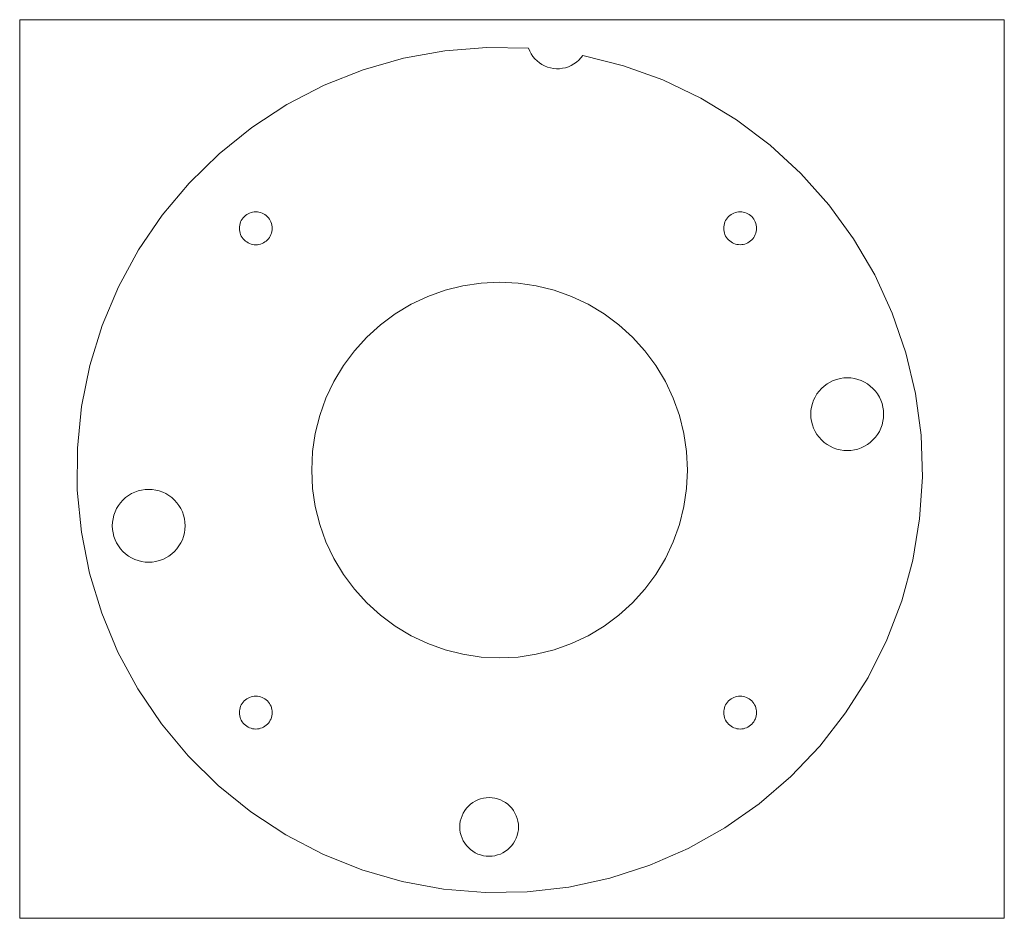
# Paper-space layout 'dxf für CNC- Fräsen' of a CAD drawing. Header units: millimetres. Extents: x -6 to 204, y -9 to 183.
import ezdxf

# ---------------------------------------------------------------- set-up
doc = ezdxf.new("R2010")
doc.units = ezdxf.units.MM
doc.linetypes.add('$INVISIBLE', pattern=[200, -100, -100])
doc.layers.get('0').update_dxf_attribs({"lineweight": 0})

psp = doc.layouts.new('dxf für CNC- Fräsen')

# ---------------------------------------------------------------- linework, layer by layer
at = {"color": 7, "linetype": '$INVISIBLE', "lineweight": 0, "flags": 128}
psp.add_lwpolyline([(-5.65, -8.65), (203.93, -8.65), (203.93, 182.64), (-5.65, 182.64)], close=True, dxfattribs=at)
at = {"color": 7, "linetype": 'Continuous', "lineweight": 0, "flags": 128}
for points in [[(102.68, 176.57), (93.76, 176.74), (84.86, 176.02), (76.07, 174.43), (67.48, 171.97), (59.18, 168.68), (51.25, 164.58), (43.77, 159.71), (36.8, 154.12), (30.42, 147.87), (24.69, 141.02), (19.67, 133.64), (15.4, 125.8), (11.94, 117.57), (9.3, 109.03), (7.53, 100.28), (6.63, 91.4), (6.61, 82.47), (7.48, 73.58), (9.23, 64.82), (11.83, 56.28), (15.27, 48.04), (19.51, 40.18), (24.51, 32.78), (30.21, 25.91), (36.57, 19.64), (43.52, 14.03), (50.99, 9.14), (58.91, 5.01), (67.19, 1.69), (75.77, -0.8), (84.55, -2.42), (93.45, -3.17), (102.38, -3.03), (111.25, -2), (119.97, -0.11), (128.47, 2.65), (136.65, 6.23), (144.43, 10.6), (151.75, 15.73), (158.52, 21.55), (164.68, 28.02), (170.16, 35.06), (174.93, 42.62), (178.92, 50.6), (182.1, 58.95), (184.43, 67.57), (185.9, 76.38), (186.49, 85.29), (186.2, 94.21), (185.02, 103.06), (182.97, 111.75), (180.07, 120.2), (176.35, 128.32), (171.84, 136.02), (166.59, 143.25), (160.65, 149.91), (154.08, 155.96), (146.94, 161.32), (139.3, 165.95), (131.25, 169.81), (122.85, 172.84), (114.19, 175.03)], [(102.68, 176.57), (93.76, 176.74), (84.86, 176.02), (76.07, 174.43), (67.48, 171.97), (59.18, 168.68), (51.25, 164.58), (43.77, 159.71), (36.8, 154.12), (30.42, 147.87), (24.69, 141.02), (19.67, 133.64), (15.4, 125.8), (11.94, 117.57), (9.3, 109.03), (7.53, 100.28), (6.63, 91.4), (6.61, 82.47), (7.48, 73.58), (9.23, 64.82), (11.83, 56.28), (15.27, 48.04), (19.51, 40.18), (24.51, 32.78), (30.21, 25.91), (36.57, 19.64), (43.52, 14.03), (50.99, 9.14), (58.91, 5.01), (67.19, 1.69), (75.77, -0.8), (84.55, -2.42), (93.45, -3.17), (102.38, -3.03), (111.25, -2), (119.97, -0.11), (128.47, 2.65), (136.65, 6.23), (144.43, 10.6), (151.75, 15.73), (158.52, 21.55), (164.68, 28.02), (170.16, 35.06), (174.93, 42.62), (178.92, 50.6), (182.1, 58.95), (184.43, 67.57), (185.9, 76.38), (186.49, 85.29), (186.2, 94.21), (185.02, 103.06), (182.97, 111.75), (180.07, 120.2), (176.35, 128.32), (171.84, 136.02), (166.59, 143.25), (160.65, 149.91), (154.08, 155.96), (146.94, 161.32), (139.3, 165.95), (131.25, 169.81), (122.85, 172.84), (114.19, 175.03)], [(114.19, 175.03), (113.8, 174.51), (113.35, 174.03), (112.86, 173.6), (112.33, 173.22), (111.76, 172.9), (111.17, 172.63), (110.55, 172.43), (109.91, 172.29), (109.26, 172.21), (108.61, 172.2), (107.96, 172.25), (107.32, 172.37), (106.7, 172.56), (106.09, 172.8), (105.51, 173.1), (104.97, 173.46), (104.47, 173.88), (104, 174.34), (103.59, 174.84), (103.23, 175.39), (102.93, 175.96), (102.68, 176.57)], [(114.19, 175.03), (113.8, 174.51), (113.35, 174.03), (112.86, 173.6), (112.33, 173.22), (111.76, 172.9), (111.17, 172.63), (110.55, 172.43), (109.91, 172.29), (109.26, 172.21), (108.61, 172.2), (107.96, 172.25), (107.32, 172.37), (106.7, 172.56), (106.09, 172.8), (105.51, 173.1), (104.97, 173.46), (104.47, 173.88), (104, 174.34), (103.59, 174.84), (103.23, 175.39), (102.93, 175.96), (102.68, 176.57)], [(48.11, 138.24), (48.09, 137.89), (48.04, 137.55), (47.96, 137.22), (47.84, 136.9), (47.7, 136.59), (47.52, 136.29), (47.32, 136.02), (47.08, 135.76), (46.83, 135.53), (46.55, 135.33), (46.26, 135.15), (45.95, 135), (45.63, 134.89), (45.29, 134.8), (44.95, 134.75), (44.61, 134.74), (44.27, 134.75), (43.93, 134.8), (43.59, 134.89), (43.27, 135), (42.96, 135.15), (42.67, 135.33), (42.39, 135.53), (42.13, 135.76), (41.9, 136.02), (41.7, 136.29), (41.52, 136.59), (41.38, 136.9), (41.26, 137.22), (41.18, 137.55), (41.13, 137.89), (41.11, 138.24), (41.13, 138.58), (41.18, 138.92), (41.26, 139.25), (41.38, 139.58), (41.52, 139.89), (41.7, 140.18), (41.9, 140.46), (42.13, 140.71), (42.39, 140.94), (42.67, 141.15), (42.96, 141.32), (43.27, 141.47), (43.59, 141.59), (43.93, 141.67), (44.27, 141.72), (44.61, 141.74), (44.95, 141.72), (45.29, 141.67), (45.63, 141.59), (45.95, 141.47), (46.26, 141.32), (46.55, 141.15), (46.83, 140.94), (47.08, 140.71), (47.32, 140.46), (47.52, 140.18), (47.7, 139.89), (47.84, 139.58), (47.96, 139.25), (48.04, 138.92), (48.09, 138.58), (48.11, 138.24)], [(48.11, 138.24), (48.09, 137.89), (48.04, 137.55), (47.96, 137.22), (47.84, 136.9), (47.7, 136.59), (47.52, 136.29), (47.32, 136.02), (47.08, 135.76), (46.83, 135.53), (46.55, 135.33), (46.26, 135.15), (45.95, 135), (45.63, 134.89), (45.29, 134.8), (44.95, 134.75), (44.61, 134.74), (44.27, 134.75), (43.93, 134.8), (43.59, 134.89), (43.27, 135), (42.96, 135.15), (42.67, 135.33), (42.39, 135.53), (42.13, 135.76), (41.9, 136.02), (41.7, 136.29), (41.52, 136.59), (41.38, 136.9), (41.26, 137.22), (41.18, 137.55), (41.13, 137.89), (41.11, 138.24), (41.13, 138.58), (41.18, 138.92), (41.26, 139.25), (41.38, 139.58), (41.52, 139.89), (41.7, 140.18), (41.9, 140.46), (42.13, 140.71), (42.39, 140.94), (42.67, 141.15), (42.96, 141.32), (43.27, 141.47), (43.59, 141.59), (43.93, 141.67), (44.27, 141.72), (44.61, 141.74), (44.95, 141.72), (45.29, 141.67), (45.63, 141.59), (45.95, 141.47), (46.26, 141.32), (46.55, 141.15), (46.83, 140.94), (47.08, 140.71), (47.32, 140.46), (47.52, 140.18), (47.7, 139.89), (47.84, 139.58), (47.96, 139.25), (48.04, 138.92), (48.09, 138.58), (48.11, 138.24)], [(151.2, 138.24), (151.18, 137.9), (151.13, 137.56), (151.05, 137.23), (150.93, 136.9), (150.79, 136.59), (150.61, 136.3), (150.41, 136.02), (150.18, 135.77), (149.92, 135.54), (149.65, 135.33), (149.35, 135.15), (149.04, 135.01), (148.72, 134.89), (148.38, 134.81), (148.04, 134.76), (147.7, 134.74), (147.36, 134.76), (147.02, 134.81), (146.69, 134.89), (146.36, 135.01), (146.05, 135.15), (145.76, 135.33), (145.48, 135.54), (145.23, 135.77), (145, 136.02), (144.79, 136.3), (144.61, 136.59), (144.47, 136.9), (144.35, 137.23), (144.27, 137.56), (144.22, 137.9), (144.2, 138.24), (144.22, 138.58), (144.27, 138.92), (144.35, 139.26), (144.47, 139.58), (144.61, 139.89), (144.79, 140.19), (145, 140.46), (145.23, 140.72), (145.48, 140.95), (145.76, 141.15), (146.05, 141.33), (146.36, 141.47), (146.69, 141.59), (147.02, 141.67), (147.36, 141.72), (147.7, 141.74), (148.04, 141.72), (148.38, 141.67), (148.72, 141.59), (149.04, 141.47), (149.35, 141.33), (149.65, 141.15), (149.92, 140.95), (150.18, 140.72), (150.41, 140.46), (150.61, 140.19), (150.79, 139.89), (150.93, 139.58), (151.05, 139.26), (151.13, 138.92), (151.18, 138.58), (151.2, 138.24)], [(151.2, 138.24), (151.18, 137.9), (151.13, 137.56), (151.05, 137.23), (150.93, 136.9), (150.79, 136.59), (150.61, 136.3), (150.41, 136.02), (150.18, 135.77), (149.92, 135.54), (149.65, 135.33), (149.35, 135.15), (149.04, 135.01), (148.72, 134.89), (148.38, 134.81), (148.04, 134.76), (147.7, 134.74), (147.36, 134.76), (147.02, 134.81), (146.69, 134.89), (146.36, 135.01), (146.05, 135.15), (145.76, 135.33), (145.48, 135.54), (145.23, 135.77), (145, 136.02), (144.79, 136.3), (144.61, 136.59), (144.47, 136.9), (144.35, 137.23), (144.27, 137.56), (144.22, 137.9), (144.2, 138.24), (144.22, 138.58), (144.27, 138.92), (144.35, 139.26), (144.47, 139.58), (144.61, 139.89), (144.79, 140.19), (145, 140.46), (145.23, 140.72), (145.48, 140.95), (145.76, 141.15), (146.05, 141.33), (146.36, 141.47), (146.69, 141.59), (147.02, 141.67), (147.36, 141.72), (147.7, 141.74), (148.04, 141.72), (148.38, 141.67), (148.72, 141.59), (149.04, 141.47), (149.35, 141.33), (149.65, 141.15), (149.92, 140.95), (150.18, 140.72), (150.41, 140.46), (150.61, 140.19), (150.79, 139.89), (150.93, 139.58), (151.05, 139.26), (151.13, 138.92), (151.18, 138.58), (151.2, 138.24)], [(136.51, 86.78), (136.31, 82.86), (135.74, 78.98), (134.78, 75.17), (133.46, 71.47), (131.78, 67.92), (129.77, 64.56), (127.43, 61.41), (124.79, 58.5), (121.88, 55.86), (118.73, 53.52), (115.36, 51.5), (111.81, 49.83), (108.12, 48.5), (104.31, 47.55), (100.43, 46.97), (96.51, 46.78), (92.59, 46.97), (88.7, 47.55), (84.9, 48.5), (81.2, 49.83), (77.65, 51.5), (74.28, 53.52), (71.13, 55.86), (68.22, 58.5), (65.59, 61.41), (63.25, 64.56), (61.23, 67.92), (59.55, 71.47), (58.23, 75.17), (57.28, 78.98), (56.7, 82.86), (56.51, 86.78), (56.7, 90.7), (57.28, 94.58), (58.23, 98.39), (59.55, 102.09), (61.23, 105.64), (63.25, 109), (65.59, 112.16), (68.22, 115.07), (71.13, 117.7), (74.28, 120.04), (77.65, 122.06), (81.2, 123.74), (84.9, 125.06), (88.7, 126.01), (92.59, 126.59), (96.51, 126.78), (100.43, 126.59), (104.31, 126.01), (108.12, 125.06), (111.81, 123.74), (115.36, 122.06), (118.73, 120.04), (121.88, 117.7), (124.79, 115.07), (127.43, 112.16), (129.77, 109), (131.78, 105.64), (133.46, 102.09), (134.78, 98.39), (135.74, 94.58), (136.31, 90.7), (136.51, 86.78)], [(136.51, 86.78), (136.31, 82.86), (135.74, 78.98), (134.78, 75.17), (133.46, 71.47), (131.78, 67.92), (129.77, 64.56), (127.43, 61.41), (124.79, 58.5), (121.88, 55.86), (118.73, 53.52), (115.36, 51.5), (111.81, 49.83), (108.12, 48.5), (104.31, 47.55), (100.43, 46.97), (96.51, 46.78), (92.59, 46.97), (88.7, 47.55), (84.9, 48.5), (81.2, 49.83), (77.65, 51.5), (74.28, 53.52), (71.13, 55.86), (68.22, 58.5), (65.59, 61.41), (63.25, 64.56), (61.23, 67.92), (59.55, 71.47), (58.23, 75.17), (57.28, 78.98), (56.7, 82.86), (56.51, 86.78), (56.7, 90.7), (57.28, 94.58), (58.23, 98.39), (59.55, 102.09), (61.23, 105.64), (63.25, 109), (65.59, 112.16), (68.22, 115.07), (71.13, 117.7), (74.28, 120.04), (77.65, 122.06), (81.2, 123.74), (84.9, 125.06), (88.7, 126.01), (92.59, 126.59), (96.51, 126.78), (100.43, 126.59), (104.31, 126.01), (108.12, 125.06), (111.81, 123.74), (115.36, 122.06), (118.73, 120.04), (121.88, 117.7), (124.79, 115.07), (127.43, 112.16), (129.77, 109), (131.78, 105.64), (133.46, 102.09), (134.78, 98.39), (135.74, 94.58), (136.31, 90.7), (136.51, 86.78)], [(178.25, 98.66), (178.21, 97.9), (178.1, 97.15), (177.91, 96.41), (177.66, 95.7), (177.33, 95.01), (176.94, 94.36), (176.49, 93.75), (175.98, 93.18), (175.41, 92.67), (174.8, 92.22), (174.15, 91.83), (173.46, 91.5), (172.75, 91.25), (172.01, 91.06), (171.25, 90.95), (170.5, 90.91), (169.74, 90.95), (168.98, 91.06), (168.25, 91.25), (167.53, 91.5), (166.84, 91.83), (166.19, 92.22), (165.58, 92.67), (165.02, 93.18), (164.5, 93.75), (164.05, 94.36), (163.66, 95.01), (163.34, 95.7), (163.08, 96.41), (162.89, 97.15), (162.78, 97.9), (162.75, 98.66), (162.78, 99.42), (162.89, 100.17), (163.08, 100.91), (163.34, 101.63), (163.66, 102.32), (164.05, 102.97), (164.5, 103.58), (165.02, 104.14), (165.58, 104.65), (166.19, 105.11), (166.84, 105.5), (167.53, 105.82), (168.25, 106.08), (168.98, 106.26), (169.74, 106.38), (170.5, 106.41), (171.25, 106.38), (172.01, 106.26), (172.75, 106.08), (173.46, 105.82), (174.15, 105.5), (174.8, 105.11), (175.41, 104.65), (175.98, 104.14), (176.49, 103.58), (176.94, 102.97), (177.33, 102.32), (177.66, 101.63), (177.91, 100.91), (178.1, 100.17), (178.21, 99.42), (178.25, 98.66)], [(178.25, 98.66), (178.21, 97.9), (178.1, 97.15), (177.91, 96.41), (177.66, 95.7), (177.33, 95.01), (176.94, 94.36), (176.49, 93.75), (175.98, 93.18), (175.41, 92.67), (174.8, 92.22), (174.15, 91.83), (173.46, 91.5), (172.75, 91.25), (172.01, 91.06), (171.25, 90.95), (170.5, 90.91), (169.74, 90.95), (168.98, 91.06), (168.25, 91.25), (167.53, 91.5), (166.84, 91.83), (166.19, 92.22), (165.58, 92.67), (165.02, 93.18), (164.5, 93.75), (164.05, 94.36), (163.66, 95.01), (163.34, 95.7), (163.08, 96.41), (162.89, 97.15), (162.78, 97.9), (162.75, 98.66), (162.78, 99.42), (162.89, 100.17), (163.08, 100.91), (163.34, 101.63), (163.66, 102.32), (164.05, 102.97), (164.5, 103.58), (165.02, 104.14), (165.58, 104.65), (166.19, 105.11), (166.84, 105.5), (167.53, 105.82), (168.25, 106.08), (168.98, 106.26), (169.74, 106.38), (170.5, 106.41), (171.25, 106.38), (172.01, 106.26), (172.75, 106.08), (173.46, 105.82), (174.15, 105.5), (174.8, 105.11), (175.41, 104.65), (175.98, 104.14), (176.49, 103.58), (176.94, 102.97), (177.33, 102.32), (177.66, 101.63), (177.91, 100.91), (178.1, 100.17), (178.21, 99.42), (178.25, 98.66)], [(29.57, 74.91), (29.53, 74.15), (29.42, 73.4), (29.24, 72.66), (28.98, 71.95), (28.66, 71.26), (28.26, 70.61), (27.81, 70), (27.3, 69.43), (26.74, 68.92), (26.13, 68.47), (25.47, 68.08), (24.79, 67.75), (24.07, 67.5), (23.33, 67.31), (22.58, 67.2), (21.82, 67.16), (21.06, 67.2), (20.31, 67.31), (19.57, 67.5), (18.85, 67.75), (18.17, 68.08), (17.51, 68.47), (16.9, 68.92), (16.34, 69.43), (15.83, 70), (15.38, 70.61), (14.99, 71.26), (14.66, 71.95), (14.4, 72.66), (14.22, 73.4), (14.11, 74.15), (14.07, 74.91), (14.11, 75.67), (14.22, 76.42), (14.4, 77.16), (14.66, 77.88), (14.99, 78.57), (15.38, 79.22), (15.83, 79.83), (16.34, 80.39), (16.9, 80.9), (17.51, 81.36), (18.17, 81.75), (18.85, 82.07), (19.57, 82.33), (20.31, 82.51), (21.06, 82.62), (21.82, 82.66), (22.58, 82.62), (23.33, 82.51), (24.07, 82.33), (24.79, 82.07), (25.47, 81.75), (26.13, 81.36), (26.74, 80.9), (27.3, 80.39), (27.81, 79.83), (28.26, 79.22), (28.66, 78.57), (28.98, 77.88), (29.24, 77.16), (29.42, 76.42), (29.53, 75.67), (29.57, 74.91)], [(29.57, 74.91), (29.53, 74.15), (29.42, 73.4), (29.24, 72.66), (28.98, 71.95), (28.66, 71.26), (28.26, 70.61), (27.81, 70), (27.3, 69.43), (26.74, 68.92), (26.13, 68.47), (25.47, 68.08), (24.79, 67.75), (24.07, 67.5), (23.33, 67.31), (22.58, 67.2), (21.82, 67.16), (21.06, 67.2), (20.31, 67.31), (19.57, 67.5), (18.85, 67.75), (18.17, 68.08), (17.51, 68.47), (16.9, 68.92), (16.34, 69.43), (15.83, 70), (15.38, 70.61), (14.99, 71.26), (14.66, 71.95), (14.4, 72.66), (14.22, 73.4), (14.11, 74.15), (14.07, 74.91), (14.11, 75.67), (14.22, 76.42), (14.4, 77.16), (14.66, 77.88), (14.99, 78.57), (15.38, 79.22), (15.83, 79.83), (16.34, 80.39), (16.9, 80.9), (17.51, 81.36), (18.17, 81.75), (18.85, 82.07), (19.57, 82.33), (20.31, 82.51), (21.06, 82.62), (21.82, 82.66), (22.58, 82.62), (23.33, 82.51), (24.07, 82.33), (24.79, 82.07), (25.47, 81.75), (26.13, 81.36), (26.74, 80.9), (27.3, 80.39), (27.81, 79.83), (28.26, 79.22), (28.66, 78.57), (28.98, 77.88), (29.24, 77.16), (29.42, 76.42), (29.53, 75.67), (29.57, 74.91)], [(48.11, 35.14), (48.1, 34.8), (48.05, 34.46), (47.96, 34.13), (47.85, 33.81), (47.7, 33.5), (47.52, 33.2), (47.32, 32.92), (47.09, 32.67), (46.84, 32.44), (46.56, 32.23), (46.26, 32.06), (45.95, 31.91), (45.63, 31.8), (45.3, 31.71), (44.96, 31.66), (44.61, 31.64), (44.27, 31.66), (43.93, 31.71), (43.6, 31.8), (43.28, 31.91), (42.96, 32.06), (42.67, 32.23), (42.39, 32.44), (42.14, 32.67), (41.91, 32.92), (41.7, 33.2), (41.53, 33.5), (41.38, 33.81), (41.27, 34.13), (41.18, 34.46), (41.13, 34.8), (41.11, 35.14), (41.13, 35.49), (41.18, 35.83), (41.27, 36.16), (41.38, 36.48), (41.53, 36.79), (41.7, 37.09), (41.91, 37.37), (42.14, 37.62), (42.39, 37.85), (42.67, 38.06), (42.96, 38.23), (43.28, 38.38), (43.6, 38.49), (43.93, 38.58), (44.27, 38.63), (44.61, 38.64), (44.96, 38.63), (45.3, 38.58), (45.63, 38.49), (45.95, 38.38), (46.26, 38.23), (46.56, 38.06), (46.84, 37.85), (47.09, 37.62), (47.32, 37.37), (47.52, 37.09), (47.7, 36.79), (47.85, 36.48), (47.96, 36.16), (48.05, 35.83), (48.1, 35.49), (48.11, 35.14)], [(48.11, 35.14), (48.1, 34.8), (48.05, 34.46), (47.96, 34.13), (47.85, 33.81), (47.7, 33.5), (47.52, 33.2), (47.32, 32.92), (47.09, 32.67), (46.84, 32.44), (46.56, 32.23), (46.26, 32.06), (45.95, 31.91), (45.63, 31.8), (45.3, 31.71), (44.96, 31.66), (44.61, 31.64), (44.27, 31.66), (43.93, 31.71), (43.6, 31.8), (43.28, 31.91), (42.96, 32.06), (42.67, 32.23), (42.39, 32.44), (42.14, 32.67), (41.91, 32.92), (41.7, 33.2), (41.53, 33.5), (41.38, 33.81), (41.27, 34.13), (41.18, 34.46), (41.13, 34.8), (41.11, 35.14), (41.13, 35.49), (41.18, 35.83), (41.27, 36.16), (41.38, 36.48), (41.53, 36.79), (41.7, 37.09), (41.91, 37.37), (42.14, 37.62), (42.39, 37.85), (42.67, 38.06), (42.96, 38.23), (43.28, 38.38), (43.6, 38.49), (43.93, 38.58), (44.27, 38.63), (44.61, 38.64), (44.96, 38.63), (45.3, 38.58), (45.63, 38.49), (45.95, 38.38), (46.26, 38.23), (46.56, 38.06), (46.84, 37.85), (47.09, 37.62), (47.32, 37.37), (47.52, 37.09), (47.7, 36.79), (47.85, 36.48), (47.96, 36.16), (48.05, 35.83), (48.1, 35.49), (48.11, 35.14)], [(151.21, 35.15), (151.19, 34.81), (151.14, 34.47), (151.06, 34.13), (150.94, 33.81), (150.79, 33.5), (150.62, 33.21), (150.41, 32.93), (150.18, 32.68), (149.93, 32.44), (149.65, 32.24), (149.36, 32.06), (149.05, 31.92), (148.72, 31.8), (148.39, 31.72), (148.05, 31.67), (147.71, 31.65), (147.36, 31.67), (147.02, 31.72), (146.69, 31.8), (146.37, 31.92), (146.06, 32.06), (145.76, 32.24), (145.49, 32.44), (145.23, 32.68), (145, 32.93), (144.8, 33.21), (144.62, 33.5), (144.47, 33.81), (144.36, 34.13), (144.27, 34.47), (144.22, 34.81), (144.21, 35.15), (144.22, 35.49), (144.27, 35.83), (144.36, 36.17), (144.47, 36.49), (144.62, 36.8), (144.8, 37.09), (145, 37.37), (145.23, 37.62), (145.49, 37.86), (145.76, 38.06), (146.06, 38.24), (146.37, 38.38), (146.69, 38.5), (147.02, 38.58), (147.36, 38.63), (147.71, 38.65), (148.05, 38.63), (148.39, 38.58), (148.72, 38.5), (149.05, 38.38), (149.36, 38.24), (149.65, 38.06), (149.93, 37.86), (150.18, 37.62), (150.41, 37.37), (150.62, 37.09), (150.79, 36.8), (150.94, 36.49), (151.06, 36.17), (151.14, 35.83), (151.19, 35.49), (151.21, 35.15)], [(151.21, 35.15), (151.19, 34.81), (151.14, 34.47), (151.06, 34.13), (150.94, 33.81), (150.79, 33.5), (150.62, 33.21), (150.41, 32.93), (150.18, 32.68), (149.93, 32.44), (149.65, 32.24), (149.36, 32.06), (149.05, 31.92), (148.72, 31.8), (148.39, 31.72), (148.05, 31.67), (147.71, 31.65), (147.36, 31.67), (147.02, 31.72), (146.69, 31.8), (146.37, 31.92), (146.06, 32.06), (145.76, 32.24), (145.49, 32.44), (145.23, 32.68), (145, 32.93), (144.8, 33.21), (144.62, 33.5), (144.47, 33.81), (144.36, 34.13), (144.27, 34.47), (144.22, 34.81), (144.21, 35.15), (144.22, 35.49), (144.27, 35.83), (144.36, 36.17), (144.47, 36.49), (144.62, 36.8), (144.8, 37.09), (145, 37.37), (145.23, 37.62), (145.49, 37.86), (145.76, 38.06), (146.06, 38.24), (146.37, 38.38), (146.69, 38.5), (147.02, 38.58), (147.36, 38.63), (147.71, 38.65), (148.05, 38.63), (148.39, 38.58), (148.72, 38.5), (149.05, 38.38), (149.36, 38.24), (149.65, 38.06), (149.93, 37.86), (150.18, 37.62), (150.41, 37.37), (150.62, 37.09), (150.79, 36.8), (150.94, 36.49), (151.06, 36.17), (151.14, 35.83), (151.19, 35.49), (151.21, 35.15)], [(100.52, 10.81), (100.49, 10.2), (100.4, 9.59), (100.25, 9), (100.05, 8.42), (99.78, 7.86), (99.47, 7.34), (99.1, 6.85), (98.69, 6.39), (98.24, 5.98), (97.75, 5.61), (97.22, 5.3), (96.66, 5.04), (96.09, 4.83), (95.49, 4.68), (94.89, 4.59), (94.27, 4.56), (93.66, 4.59), (93.05, 4.68), (92.46, 4.83), (91.88, 5.04), (91.33, 5.3), (90.8, 5.61), (90.31, 5.98), (89.85, 6.39), (89.44, 6.85), (89.08, 7.34), (88.76, 7.86), (88.5, 8.42), (88.29, 9), (88.14, 9.59), (88.05, 10.2), (88.02, 10.81), (88.05, 11.42), (88.14, 12.03), (88.29, 12.63), (88.5, 13.2), (88.76, 13.76), (89.08, 14.28), (89.44, 14.78), (89.85, 15.23), (90.31, 15.64), (90.8, 16.01), (91.33, 16.32), (91.88, 16.59), (92.46, 16.79), (93.05, 16.94), (93.66, 17.03), (94.27, 17.06), (94.89, 17.03), (95.49, 16.94), (96.09, 16.79), (96.66, 16.59), (97.22, 16.32), (97.75, 16.01), (98.24, 15.64), (98.69, 15.23), (99.1, 14.78), (99.47, 14.28), (99.78, 13.76), (100.05, 13.2), (100.25, 12.63), (100.4, 12.03), (100.49, 11.42), (100.52, 10.81)], [(100.52, 10.81), (100.49, 10.2), (100.4, 9.59), (100.25, 9), (100.05, 8.42), (99.78, 7.86), (99.47, 7.34), (99.1, 6.85), (98.69, 6.39), (98.24, 5.98), (97.75, 5.61), (97.22, 5.3), (96.66, 5.04), (96.09, 4.83), (95.49, 4.68), (94.89, 4.59), (94.27, 4.56), (93.66, 4.59), (93.05, 4.68), (92.46, 4.83), (91.88, 5.04), (91.33, 5.3), (90.8, 5.61), (90.31, 5.98), (89.85, 6.39), (89.44, 6.85), (89.08, 7.34), (88.76, 7.86), (88.5, 8.42), (88.29, 9), (88.14, 9.59), (88.05, 10.2), (88.02, 10.81), (88.05, 11.42), (88.14, 12.03), (88.29, 12.63), (88.5, 13.2), (88.76, 13.76), (89.08, 14.28), (89.44, 14.78), (89.85, 15.23), (90.31, 15.64), (90.8, 16.01), (91.33, 16.32), (91.88, 16.59), (92.46, 16.79), (93.05, 16.94), (93.66, 17.03), (94.27, 17.06), (94.89, 17.03), (95.49, 16.94), (96.09, 16.79), (96.66, 16.59), (97.22, 16.32), (97.75, 16.01), (98.24, 15.64), (98.69, 15.23), (99.1, 14.78), (99.47, 14.28), (99.78, 13.76), (100.05, 13.2), (100.25, 12.63), (100.4, 12.03), (100.49, 11.42), (100.52, 10.81)]]:
    psp.add_lwpolyline(points, dxfattribs=at)

doc.saveas('drawing.dxf')
